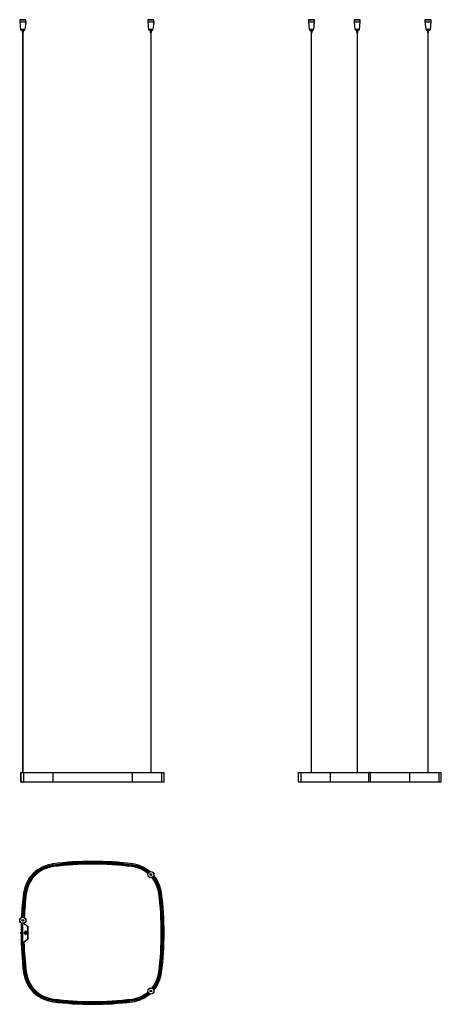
# Model space of a CAD drawing. Header units: millimetres. Extents: x 545 to 1901, y 308 to 3479.
import ezdxf

# ---------------------------------------------------------------- set-up
doc = ezdxf.new("R2010")
doc.units = ezdxf.units.MM
doc.header["$LTSCALE"] = 20

msp = doc.modelspace()

# ---------------------------------------------------------------- linework, layer by layer
at = {"color": 7, "linetype": 'Continuous', "lineweight": 25}
for p, q in [((544.9, 3478.8), (544.6, 3478.5)), ((544.6, 3478.5), (544.6, 3472.3)), ((554.6, 3478.5), (544.6, 3478.5)), ((544.6, 3472.3), (547.1, 3447.1)), ((544.6, 3472.3), (564.5, 3472.3)), ((544.9, 3478.8), (554.6, 3478.8)), ((554.6, 3478.8), (564.3, 3478.8)), ((564.6, 3478.5), (554.6, 3478.5)), ((562.1, 3447.1), (563.8, 3464.8)), ((564.4, 3472), (563.9, 3466.3)), ((564.6, 3478.5), (564.3, 3478.8)), ((564.4, 3472), (564.5, 3472.3)), ((564.6, 3474.3), (564.6, 3478.5)), ((957, 3478.8), (956.7, 3478.5)), ((956.7, 3478.5), (956.7, 3472.3)), ((966.7, 3478.5), (956.7, 3478.5)), ((956.7, 3472.3), (959.1, 3447.1)), ((956.7, 3472.3), (976.5, 3472.3)), ((957, 3478.8), (966.7, 3478.8)), ((966.7, 3478.8), (976.4, 3478.8)), ((976.6, 3478.5), (966.7, 3478.5)), ((974.2, 3447.1), (975.9, 3464.8)), ((976.5, 3472), (975.9, 3466.3)), ((976.6, 3478.5), (976.4, 3478.8)), ((976.5, 3472), (976.5, 3472.3)), ((976.6, 3474.3), (976.6, 3478.5)), ((1473.8, 3478.8), (1473.5, 3478.5)), ((1473.5, 3478.5), (1473.5, 3472.3)), ((1493.5, 3478.5), (1473.5, 3478.5)), ((1473.5, 3472.3), (1475.9, 3447.1)), ((1473.5, 3472.3), (1493.5, 3472.3)), ((1473.8, 3478.8), (1493.2, 3478.8)), ((1491, 3447.1), (1493.5, 3472.3)), ((1493.5, 3478.5), (1493.2, 3478.8)), ((1493.5, 3472.3), (1493.5, 3478.5)), ((1621.1, 3478.8), (1620.8, 3478.5)), ((1620.8, 3478.5), (1620.8, 3472.3)), ((1640.8, 3478.5), (1620.8, 3478.5)), ((1620.8, 3472.3), (1623.2, 3447.1)), ((1620.8, 3472.3), (1640.8, 3472.3)), ((1621.1, 3478.8), (1640.5, 3478.8)), ((1638.3, 3447.1), (1640.8, 3472.3)), ((1640.8, 3478.5), (1640.5, 3478.8)), ((1640.8, 3472.3), (1640.8, 3478.5)), ((1849, 3478.8), (1848.7, 3478.5)), ((1848.7, 3478.5), (1848.7, 3472.3)), ((1868.7, 3478.5), (1848.7, 3478.5)), ((1848.7, 3472.3), (1851.1, 3447.1)), ((1848.7, 3472.3), (1868.7, 3472.3)), ((1849, 3478.8), (1868.4, 3478.8)), ((1866.2, 3447.1), (1868.7, 3472.3)), ((1868.7, 3478.5), (1868.4, 3478.8)), ((1868.7, 3472.3), (1868.7, 3478.5)), ((547.1, 3447.1), (547.4, 3446.8)), ((547.1, 3447.1), (562.1, 3447.1)), ((554.6, 3446.8), (547.4, 3446.8)), ((548.6, 3446.8), (548.6, 3444.8)), ((548.6, 3444.8), (554.6, 3444.8)), ((552.6, 3444.8), (552.6, 3437.8)), ((552.6, 3437.8), (554.6, 3437.8)), ((554, 3437.8), (554, 1053.9)), ((561.8, 3446.8), (554.6, 3446.8)), ((554.6, 3444.8), (560.6, 3444.8)), ((554.6, 3437.8), (556.5, 3437.8)), ((555.2, 1053.9), (555.2, 3437.8)), ((556.5, 3437.8), (556.5, 3444.8)), ((560.6, 3444.8), (560.6, 3446.8)), ((561.8, 3446.8), (562.1, 3447.1)), ((959.1, 3447.1), (959.5, 3446.8)), ((959.1, 3447.1), (974.2, 3447.1)), ((966.7, 3446.8), (959.5, 3446.8)), ((960.7, 3446.8), (960.7, 3444.8)), ((960.7, 3444.8), (966.7, 3444.8)), ((964.7, 3444.8), (964.7, 3437.8)), ((964.7, 3437.8), (966.7, 3437.8)), ((966.1, 3437.8), (966.1, 1053.9)), ((973.9, 3446.8), (966.7, 3446.8)), ((966.7, 3444.8), (972.7, 3444.8)), ((966.7, 3437.8), (968.6, 3437.8)), ((967.3, 1053.9), (967.3, 3437.8)), ((968.6, 3437.8), (968.6, 3444.8)), ((972.7, 3444.8), (972.7, 3446.8)), ((973.9, 3446.8), (974.2, 3447.1)), ((1475.9, 3447.1), (1476.3, 3446.8)), ((1475.9, 3447.1), (1491, 3447.1)), ((1490.7, 3446.8), (1476.3, 3446.8)), ((1477.5, 3446.8), (1477.5, 3444.8)), ((1477.5, 3444.8), (1489.5, 3444.8)), ((1481.5, 3444.8), (1481.5, 3437.8)), ((1481.5, 3437.8), (1485.4, 3437.8)), ((1482.9, 3437.8), (1482.9, 1053.9)), ((1484.1, 1053.9), (1484.1, 3437.8)), ((1485.4, 3437.8), (1485.4, 3444.8)), ((1489.5, 3444.8), (1489.5, 3446.8)), ((1490.7, 3446.8), (1491, 3447.1)), ((1623.2, 3447.1), (1623.6, 3446.8)), ((1623.2, 3447.1), (1638.3, 3447.1)), ((1638, 3446.8), (1623.6, 3446.8)), ((1624.8, 3446.8), (1624.8, 3444.8)), ((1624.8, 3444.8), (1636.8, 3444.8)), ((1628.8, 3444.8), (1628.8, 3437.8)), ((1628.8, 3437.8), (1632.7, 3437.8)), ((1630.2, 3437.8), (1630.2, 1053.9)), ((1631.4, 1053.9), (1631.4, 3437.8)), ((1632.7, 3437.8), (1632.7, 3444.8)), ((1636.8, 3444.8), (1636.8, 3446.8)), ((1638, 3446.8), (1638.3, 3447.1)), ((1851.1, 3447.1), (1851.5, 3446.8)), ((1851.1, 3447.1), (1866.2, 3447.1)), ((1865.9, 3446.8), (1851.5, 3446.8)), ((1852.7, 3446.8), (1852.7, 3444.8)), ((1852.7, 3444.8), (1864.7, 3444.8)), ((1856.7, 3444.8), (1856.7, 3437.8)), ((1856.7, 3437.8), (1860.6, 3437.8)), ((1858.1, 3437.8), (1858.1, 1053.9)), ((1859.3, 1053.9), (1859.3, 3437.8)), ((1860.6, 3437.8), (1860.6, 3444.8)), ((1864.7, 3444.8), (1864.7, 3446.8)), ((1865.9, 3446.8), (1866.2, 3447.1)), ((548.8, 1053.8), (548.4, 1053.8)), ((548.4, 1024), (548.4, 1053.8)), ((548.8, 1024), (548.8, 1053.8)), ((548.8, 1053.7), (556.9, 1053.7)), ((549, 1054.4), (549, 1054)), ((549, 1054.4), (552.8, 1054.4)), ((549, 1054), (552.8, 1054)), ((549, 1053.9), (557.1, 1053.9)), ((552.8, 1054), (552.8, 1054.4)), ((556.9, 1053.7), (651.3, 1053.7)), ((556.9, 1053.7), (556.9, 1024.1)), ((557.1, 1053.9), (651.3, 1053.9)), ((651.3, 1053.9), (906.8, 1053.9)), ((651.3, 1053.7), (906.8, 1053.7)), ((651.3, 1053.7), (651.3, 1024.1)), ((906.8, 1053.9), (1001, 1053.9)), ((906.8, 1053.7), (906.8, 1024.1)), ((906.8, 1053.7), (1001.2, 1053.7)), ((1001, 1053.9), (1009.1, 1053.9)), ((1001.2, 1053.7), (1001.2, 1024.1)), ((1001.2, 1053.7), (1009.3, 1053.7)), ((1009.3, 1024.1), (1009.3, 1053.7)), ((1440.8, 1053.7), (1440.8, 1024.1)), ((1440.8, 1053.7), (1448.9, 1053.7)), ((1441, 1053.9), (1449.1, 1053.9)), ((1448.9, 1053.7), (1448.9, 1024.1)), ((1448.9, 1053.7), (1543.3, 1053.7)), ((1449.1, 1053.9), (1543.3, 1053.9)), ((1543.3, 1053.9), (1668.6, 1053.9)), ((1543.3, 1053.7), (1543.3, 1024.1)), ((1543.3, 1053.7), (1668.6, 1053.7)), ((1673.6, 1054.4), (1668.6, 1054.4)), ((1668.6, 1053.8), (1668.6, 1054.4)), ((1673.6, 1053.8), (1668.6, 1053.8)), ((1668.6, 1024), (1668.6, 1053.8)), ((1673.6, 1053.8), (1673.6, 1054.4)), ((1673.6, 1053.9), (1798.8, 1053.9)), ((1673.6, 1024), (1673.6, 1053.8)), ((1673.6, 1053.7), (1798.9, 1053.7)), ((1798.8, 1053.9), (1893.1, 1053.9)), ((1798.9, 1053.7), (1798.9, 1024.1)), ((1798.9, 1053.7), (1893.3, 1053.7)), ((1893.1, 1053.9), (1901.1, 1053.9)), ((1893.3, 1053.7), (1893.3, 1024.1)), ((1893.3, 1053.7), (1901.3, 1053.7)), ((1901.3, 1024.1), (1901.3, 1053.7)), ((548.4, 1024), (548.8, 1024)), ((548.8, 1024.1), (556.9, 1024.1)), ((549, 1023.9), (557.1, 1023.9)), ((549, 1023.8), (549, 1023.4)), ((552.8, 1023.8), (549, 1023.8)), ((552.8, 1023.4), (549, 1023.4)), ((552.8, 1023.4), (552.8, 1023.8)), ((556.9, 1024.1), (651.3, 1024.1)), ((557.1, 1023.9), (651.3, 1023.9)), ((651.3, 1024.1), (906.8, 1024.1)), ((651.3, 1023.9), (906.8, 1023.9)), ((906.8, 1024.1), (1001.2, 1024.1)), ((906.8, 1023.9), (1001, 1023.9)), ((1001, 1023.9), (1009.1, 1023.9)), ((1001.2, 1024.1), (1009.3, 1024.1)), ((1440.8, 1024.1), (1448.9, 1024.1)), ((1441, 1023.9), (1449.1, 1023.9)), ((1448.9, 1024.1), (1543.3, 1024.1)), ((1449.1, 1023.9), (1543.3, 1023.9)), ((1543.3, 1024.1), (1668.6, 1024.1)), ((1543.3, 1023.9), (1668.6, 1023.9)), ((1673.6, 1024), (1668.6, 1024)), ((1668.6, 1023.4), (1668.6, 1024)), ((1673.6, 1023.4), (1668.6, 1023.4)), ((1673.6, 1024.1), (1798.9, 1024.1)), ((1673.6, 1023.4), (1673.6, 1024)), ((1673.6, 1023.9), (1798.8, 1023.9)), ((1798.8, 1023.9), (1893.1, 1023.9)), ((1798.9, 1024.1), (1893.3, 1024.1)), ((1893.1, 1023.9), (1901.1, 1023.9)), ((1893.3, 1024.1), (1901.3, 1024.1)), ((651.3, 759.9), (651.3, 760.1)), ((651.7, 756.3), (651.3, 759.9)), ((651.8, 756.1), (651.7, 756.3)), ((651.8, 755.9), (651.8, 756.1)), ((652.1, 753.1), (651.8, 755.9)), ((652.2, 752.4), (652.1, 753.1)), ((652.4, 751.5), (652.3, 752.4)), ((652.3, 752.4), (652.3, 752.4)), ((652.4, 751.2), (652.4, 751.5)), ((652.4, 751.1), (652.4, 751.2)), ((905.7, 751.5), (905.8, 752.4)), ((905.7, 751.2), (905.7, 751.5)), ((905.7, 751.1), (905.7, 751.2)), ((905.8, 752.4), (905.8, 752.4)), ((905.9, 752.4), (906, 753.1)), ((906, 753.1), (906.3, 755.9)), ((906.3, 756.1), (906.4, 756.3)), ((906.3, 755.9), (906.3, 756.1)), ((906.4, 756.3), (906.8, 759.9)), ((906.8, 759.9), (906.8, 760.1)), ((557.1, 665.6), (556.9, 665.6)), ((560.6, 665.2), (557.1, 665.6)), ((560.8, 665.1), (560.6, 665.2)), ((561, 665.1), (560.8, 665.1)), ((563.8, 664.8), (561, 665.1)), ((564.5, 664.7), (563.8, 664.8)), ((565.4, 664.5), (564.5, 664.7)), ((564.5, 664.7), (564.5, 664.7)), ((565.7, 664.5), (565.4, 664.5)), ((565.8, 664.5), (565.7, 664.5)), ((992.3, 664.5), (992.4, 664.5)), ((992.4, 664.5), (992.7, 664.5)), ((992.7, 664.5), (993.6, 664.7)), ((993.6, 664.7), (994.3, 664.8)), ((993.6, 664.7), (993.6, 664.7)), ((994.3, 664.8), (997.1, 665.1)), ((997.1, 665.1), (997.3, 665.1)), ((997.3, 665.1), (997.5, 665.2)), ((997.5, 665.2), (1001, 665.6)), ((1001, 665.6), (1001.2, 665.6)), ((548.4, 535.4), (548.4, 540.4)), ((548.4, 540.4), (549, 540.4)), ((549, 535.4), (549, 540.4)), ((549, 540.4), (552.8, 540.4)), ((552.8, 535.4), (552.8, 540.4)), ((552.8, 540.4), (553.4, 540.4)), ((553.4, 535.4), (553.4, 540.4)), ((557.9, 568), (554.1, 568)), ((556.2, 568.3), (556.2, 568)), ((556.9, 568.4), (556.9, 568)), ((557, 568.5), (557, 568)), ((557.8, 568.7), (557.8, 568)), ((570.8, 557.1), (557.9, 568)), ((558.2, 568.8), (558.1, 567.8)), ((558.3, 568.9), (558.2, 567.7)), ((559.9, 566.3), (560, 566.4)), ((560, 566.4), (571.5, 557.1)), ((561.9, 540), (561.9, 539.8)), ((562.2, 539.6), (562.2, 539.5)), ((564.6, 540.6), (563.1, 540.6)), ((563.7, 543.4), (563.5, 542.8)), ((564.9, 542.8), (564.6, 543.4)), ((565.4, 539.9), (565.6, 540)), ((565.4, 539.8), (565.4, 539.9)), ((565.4, 539.1), (565.4, 539.2)), ((570.8, 518.6), (570.8, 557.1)), ((571.2, 556.9), (571.5, 557.1)), ((571.6, 557), (571.3, 556.8)), ((571.8, 556.5), (571.9, 556.2)), ((572, 519.8), (572, 556)), ((548.4, 535.4), (549, 535.4)), ((549, 535.4), (552.8, 535.4)), ((552.8, 535.4), (553.4, 535.4)), ((554.1, 507.7), (557.9, 507.7)), ((557.9, 507.7), (570.8, 518.6)), ((559.9, 509.5), (560, 509.3)), ((571.5, 518.6), (560, 509.3)), ((561.2, 536.9), (566.5, 536.9)), ((561.9, 537), (562, 536.9)), ((562.2, 538.9), (562.2, 538.8)), ((562.2, 538.2), (562.2, 538.1)), ((562.2, 537.5), (562.2, 537.4)), ((563.5, 532.9), (563.7, 532.3)), ((564.6, 532.3), (564.9, 533)), ((565.4, 538.4), (565.4, 538.5)), ((565.4, 537.7), (565.4, 537.8)), ((565.4, 537), (565.4, 537.1)), ((571.2, 518.9), (571.5, 518.6)), ((571.6, 518.7), (571.3, 518.9)), ((571.6, 518.7), (571.9, 519.1)), ((571.9, 519.5), (571.8, 519.2)), ((557.1, 410.1), (556.9, 410.1)), ((560.6, 410.6), (557.1, 410.1)), ((560.8, 410.6), (560.6, 410.6)), ((561, 410.6), (560.8, 410.6)), ((563.8, 411), (561, 410.6)), ((564.5, 411), (563.8, 411)), ((565.4, 411.2), (564.5, 411.1)), ((564.5, 411.1), (564.5, 411.1)), ((565.7, 411.2), (565.4, 411.2)), ((565.8, 411.2), (565.7, 411.2)), ((992.3, 411.2), (992.4, 411.2)), ((992.4, 411.2), (992.7, 411.2)), ((992.7, 411.2), (993.6, 411.1)), ((993.6, 411.1), (993.6, 411.1)), ((993.6, 411), (994.3, 411)), ((994.3, 411), (997.1, 410.6)), ((997.1, 410.6), (997.3, 410.6)), ((997.3, 410.6), (997.5, 410.6)), ((997.5, 410.6), (1001, 410.1)), ((1001, 410.1), (1001.2, 410.1)), ((651.7, 319.4), (651.3, 315.9)), ((651.8, 319.6), (651.7, 319.4)), ((652.1, 322.6), (651.8, 319.8)), ((651.8, 319.8), (651.8, 319.6)), ((652.2, 323.3), (652.1, 322.6)), ((652.4, 324.2), (652.3, 323.3)), ((652.3, 323.3), (652.3, 323.3)), ((652.4, 324.6), (652.4, 324.5)), ((652.4, 324.5), (652.4, 324.2)), ((905.7, 324.6), (905.7, 324.5)), ((905.7, 324.5), (905.7, 324.2)), ((905.7, 324.2), (905.8, 323.3)), ((905.8, 323.3), (905.8, 323.3)), ((905.9, 323.3), (906, 322.6)), ((906, 322.6), (906.3, 319.8)), ((906.3, 319.8), (906.3, 319.6)), ((906.3, 319.6), (906.4, 319.4)), ((906.4, 319.4), (906.8, 315.9)), ((651.3, 315.9), (651.3, 315.7)), ((906.8, 315.9), (906.8, 315.7))]:
    msp.add_line(p, q, dxfattribs=at)
at = {"color": 7, "linetype": 'Continuous', "lineweight": 25, "flags": 128}
for points in [[(549.3, 569.7), (548.9, 554.3), (548.8, 540.4)], [(549.5, 569.6), (549.1, 554.3), (549, 540.4)], [(553, 568.3), (552.7, 554.3), (552.6, 540.4)], [(553.2, 568.3), (552.9, 554.2), (552.8, 540.4)], [(565.8, 539.6), (565.8, 539.6), (565.7, 539.6), (565.4, 539.5), (564.9, 539.5), (564.2, 539.4), (563.5, 539.4), (562.9, 539.4), (562.3, 539.3), (562, 539.3), (561.9, 539.3), (561.9, 539.3)], [(571.9, 556.6), (571.9, 556.6), (571.6, 557)], [(565.8, 538.9), (565.8, 538.9), (565.7, 538.9), (565.3, 538.8), (564.8, 538.8), (564.1, 538.7), (563.5, 538.7), (562.8, 538.7), (562.3, 538.6), (562, 538.6), (561.9, 538.6), (561.9, 538.6)]]:
    msp.add_lwpolyline(points, dxfattribs=at)
at = {"color": 7, "linetype": 'Continuous', "lineweight": 25}
for centre, radius in [((966.7, 725.5), 10), ((966.7, 725.5), 9.7), ((966.7, 725.5), 2.8), ((966.7, 725.5), 2.5), ((966.7, 725.5), 1.9), ((966.7, 725.5), 1.4), ((966.7, 725.5), 1), ((966.7, 725.5), 0.6), ((554.6, 578.2), 10), ((554.6, 578.2), 9.7), ((554.6, 578.2), 2.8), ((554.6, 578.2), 2.5), ((554.6, 578.2), 1.9), ((554.6, 578.2), 1.4), ((554.6, 578.2), 1), ((554.6, 578.2), 0.6), ((563.8, 537.9), 5), ((563.8, 537.9), 4.5), ((563.8, 537.9), 2.8), ((966.7, 350.3), 10), ((966.7, 350.3), 9.7), ((966.7, 350.3), 2.8), ((966.7, 350.3), 2.5), ((966.7, 350.3), 1.9), ((966.7, 350.3), 1.4), ((966.7, 350.3), 1), ((966.7, 350.3), 0.6)]:
    msp.add_circle(centre, radius, dxfattribs=at)
for centre, radius, start, end in [((549, 1053.8), 0.6, 90, 180), ((549, 1053.8), 0.2, 90, 180), ((549, 1053.7), 0.2, 90, 180), ((552.8, 1053.8), 0.6, 9.5941, 90), ((552.8, 1053.8), 0.2, 30, 90), ((557.1, 1053.7), 0.199, 90.2298, 180.2279), ((651.7, 1053.7), 0.419, 158.9035, 186.7454), ((906.4, 1053.7), 0.419, 353.2546, 21.0965), ((1001, 1053.7), 0.199, 359.7721, 89.7702), ((1009.1, 1053.7), 0.2, 0, 90), ((1441, 1053.7), 0.2, 90, 180), ((1449.1, 1053.7), 0.199, 90.2298, 180.2279), ((1543.7, 1053.7), 0.419, 158.9035, 186.7454), ((1798.4, 1053.7), 0.419, 353.2546, 21.0965), ((1893.1, 1053.7), 0.199, 359.7721, 89.7702), ((1901.1, 1053.7), 0.2, 0, 90), ((549, 1024), 0.6, 180, 270), ((549, 1024.1), 0.2, 180, 270), ((549, 1024), 0.2, 180, 270), ((552.8, 1024), 0.2, 270, 330), ((552.8, 1024), 0.6, 270, 350.4059), ((557.1, 1024.1), 0.199, 179.7721, 269.7702), ((651.7, 1024), 0.419, 173.2546, 201.0965), ((906.4, 1024), 0.419, 338.9035, 6.7454), ((1001, 1024.1), 0.199, 270.2298, 0.2279), ((1009.1, 1024.1), 0.2, 270, 0), ((1441, 1024.1), 0.2, 180, 270), ((1449.1, 1024.1), 0.199, 179.7721, 269.7702), ((1543.7, 1024), 0.419, 173.2546, 201.0965), ((1798.4, 1024), 0.419, 338.9035, 6.7454), ((1893.1, 1024.1), 0.199, 270.2298, 0.2279), ((1901.1, 1024.1), 0.2, 270, 0), ((779, -246.9), 1015, 82.7675, 97.2325), ((779, -246.9), 1014.8, 82.7675, 97.2325), ((779, -246.9), 1011.2, 82.7675, 97.2325), ((779, -246.9), 1011, 82.7675, 97.2325), ((779, -246.9), 1010.8, 82.7675, 97.2325), ((779, -246.9), 1008, 82.7675, 97.2325), ((665, 651.9), 109, 97.2325, 172.7675), ((665, 651.9), 108.8, 97.2325, 172.7675), ((665, 651.9), 105.2, 97.2325, 172.7675), ((665, 651.9), 105, 97.2325, 172.7675), ((665, 651.9), 104.8, 97.2325, 172.7675), ((665, 651.9), 102, 97.2325, 172.7675), ((665, 651.9), 101.3, 97.2313, 172.7687), ((665, 651.9), 101.3, 97.2325, 172.7675), ((665, 651.9), 100.4, 97.2313, 172.7687), ((665, 651.9), 100.1, 97.2313, 172.7687), ((665, 651.9), 100, 97.2313, 172.7687), ((779, -246.9), 1007.3, 82.7675, 97.2325), ((779, -246.9), 1007.3, 82.7687, 97.2313), ((779, -246.9), 1006.4, 82.7687, 97.2313), ((779, -246.9), 1006.1, 82.7687, 97.2313), ((779, -246.9), 1006, 82.7687, 97.2313), ((893.1, 651.9), 100.4, 50.2323, 82.7687), ((893.1, 651.9), 100.1, 50.1653, 82.7687), ((893.1, 651.9), 100, 50.1442, 82.7687), ((893.1, 651.9), 101.3, 50.3722, 82.7687), ((893.1, 651.9), 101.3, 50.3768, 82.7675), ((893.1, 651.9), 102, 50.4526, 82.7675), ((893.1, 651.9), 105, 50.4575, 82.7675), ((893.1, 651.9), 104.8, 50.4726, 82.7675), ((893.1, 651.9), 105.2, 50.4402, 82.7675), ((893.1, 651.9), 109, 49.6617, 82.7675), ((893.1, 651.9), 108.8, 49.7266, 82.7675), ((893.1, 651.9), 100, 7.2313, 39.8558), ((893.1, 651.9), 100.1, 7.2313, 39.8347), ((893.1, 651.9), 100.4, 7.2313, 39.7677), ((893.1, 651.9), 101.3, 7.2313, 39.6278), ((893.1, 651.9), 101.3, 7.2325, 39.6232), ((893.1, 651.9), 102, 7.2325, 39.5474), ((893.1, 651.9), 104.8, 7.2325, 39.5274), ((893.1, 651.9), 105, 7.2325, 39.5425), ((893.1, 651.9), 105.2, 7.2325, 39.5598), ((893.1, 651.9), 108.8, 7.2325, 40.2734), ((893.1, 651.9), 109, 7.2325, 40.3383), ((1563.8, 537.9), 1015, 172.7675, 177.2231), ((1563.8, 537.9), 1014.8, 172.7675, 177.2167), ((1563.8, 537.9), 1011.2, 172.7675, 177.1504), ((1563.8, 537.9), 1011, 172.7675, 177.149), ((1563.8, 537.9), 1010.8, 172.7675, 177.148), ((1563.8, 537.9), 1008, 172.7675, 177.1568), ((1563.8, 537.9), 1007.3, 172.7687, 177.1666), ((1563.8, 537.9), 1007.3, 172.7675, 177.1663), ((1563.8, 537.9), 1006.4, 172.7687, 177.1829), ((1563.8, 537.9), 1006.1, 172.7687, 177.1904), ((1563.8, 537.9), 1006, 172.7687, 177.1928), ((-5.7, 537.9), 1006, 352.7687, 7.2313), ((-5.7, 537.9), 1006.1, 352.7687, 7.2313), ((-5.7, 537.9), 1006.4, 352.7687, 7.2313), ((-5.7, 537.9), 1007.3, 352.7687, 7.2313), ((-5.7, 537.9), 1007.3, 352.7675, 7.2325), ((-5.7, 537.9), 1008, 352.7675, 7.2325), ((-5.7, 537.9), 1010.8, 352.7675, 7.2325), ((-5.7, 537.9), 1011, 352.7675, 7.2325), ((-5.7, 537.9), 1011.2, 352.7675, 7.2325), ((-5.7, 537.9), 1014.8, 352.7675, 7.2325), ((-5.7, 537.9), 1015, 352.7675, 7.2325), ((1563.8, 537.9), 1010.8, 178.2785, 179.8583), ((1147.8, 537.9), 594.5, 177.0963, 179.7591), ((564.1, 543.2), 0.5, 22.5, 157.5), ((570.5, 556), 1.5, 45.6937, 51), ((1563.8, 537.9), 1015, 180.1411, 187.2325), ((1563.8, 537.9), 1014.8, 180.1412, 187.2325), ((1563.8, 537.9), 1011.2, 180.1417, 187.2325), ((1563.8, 537.9), 1011, 180.1417, 187.2325), ((1563.8, 537.9), 1010.8, 180.1417, 187.2325), ((1147.8, 537.9), 594.5, 180.2409, 182.9037), ((1563.8, 537.9), 1008, 181.712, 187.2325), ((1563.8, 537.9), 1007.3, 181.7132, 187.2325), ((1563.8, 537.9), 1007.3, 181.7132, 187.2313), ((1563.8, 537.9), 1006.4, 181.7147, 187.2313), ((1563.8, 537.9), 1006.1, 181.7045, 187.2313), ((1563.8, 537.9), 1006, 181.7001, 187.2313), ((564.1, 532.5), 0.5, 202.5, 337.5), ((570.5, 519.8), 1.5, 309, 314.3063), ((665, 423.8), 109, 187.2325, 262.7675), ((665, 423.8), 108.8, 187.2325, 262.7675), ((665, 423.8), 105.2, 187.2325, 262.7675), ((665, 423.8), 105, 187.2325, 262.7675), ((665, 423.8), 104.8, 187.2325, 262.7675), ((665, 423.8), 102, 187.2325, 262.7675), ((665, 423.8), 101.3, 187.2313, 262.7687), ((665, 423.8), 101.3, 187.2325, 262.7675), ((665, 423.8), 100.4, 187.2313, 262.7687), ((665, 423.8), 100.1, 187.2313, 262.7687), ((665, 423.8), 100, 187.2313, 262.7687), ((893.1, 423.8), 100, 320.1442, 352.7687), ((893.1, 423.8), 100.1, 320.1653, 352.7687), ((893.1, 423.8), 100.4, 320.2323, 352.7687), ((893.1, 423.8), 101.3, 320.3722, 352.7687), ((893.1, 423.8), 101.3, 320.3768, 352.7675), ((893.1, 423.8), 102, 320.4526, 352.7675), ((893.1, 423.8), 104.8, 320.4726, 352.7675), ((893.1, 423.8), 105, 320.4575, 352.7675), ((893.1, 423.8), 105.2, 320.4402, 352.7675), ((893.1, 423.8), 108.8, 319.7266, 352.7675), ((893.1, 423.8), 109, 319.6617, 352.7675), ((779, 1322.6), 1011.2, 262.7675, 277.2325), ((779, 1322.6), 1010.8, 262.7675, 277.2325), ((779, 1322.6), 1011, 262.7675, 277.2325), ((779, 1322.6), 1008, 262.7675, 277.2325), ((779, 1322.6), 1007.3, 262.7675, 277.2325), ((779, 1322.6), 1007.3, 262.7687, 277.2313), ((779, 1322.6), 1006, 262.7687, 277.2313), ((779, 1322.6), 1006.1, 262.7687, 277.2313), ((779, 1322.6), 1006.4, 262.7687, 277.2313), ((893.1, 423.8), 100, 277.2313, 309.8558), ((893.1, 423.8), 100.1, 277.2313, 309.8347), ((893.1, 423.8), 100.4, 277.2313, 309.7677), ((893.1, 423.8), 101.3, 277.2313, 309.6278), ((893.1, 423.8), 101.3, 277.2325, 309.6232), ((893.1, 423.8), 102, 277.2325, 309.5474), ((893.1, 423.8), 104.8, 277.2325, 309.5274), ((893.1, 423.8), 105, 277.2325, 309.5425), ((893.1, 423.8), 105.2, 277.2325, 309.5598), ((893.1, 423.8), 108.8, 277.2325, 310.2734), ((893.1, 423.8), 109, 277.2325, 310.3383), ((779, 1322.6), 1014.8, 262.7675, 277.2325), ((779, 1322.6), 1015, 262.7675, 277.2325)]:
    msp.add_arc(centre, radius, start, end, dxfattribs=at)
for points, knots in [([(563.8, 3464.8), (563.8, 3464.8), (563.8, 3464.9), (563.8, 3465.1), (563.8, 3465.5), (563.8, 3465.9), (563.9, 3466.2), (563.9, 3466.3)], [0, 0, 0, 0, 0.214404, 0.428796, 0.643427, 0.857261, 1, 1, 1, 1]), ([(564.5, 3472.3), (564.5, 3472.6), (564.5, 3473.2), (564.5, 3473.8), (564.6, 3474.1), (564.6, 3474.3), (564.6, 3474.3), (564.6, 3474.3)], [0, 0, 0, 0, 0.373668, 0.616602, 0.788801, 0.921978, 1, 1, 1, 1]), ([(975.9, 3464.8), (975.9, 3464.8), (975.9, 3464.9), (975.9, 3465.1), (975.9, 3465.5), (975.9, 3465.9), (975.9, 3466.2), (975.9, 3466.3)], [0, 0, 0, 0, 0.214404, 0.428796, 0.643427, 0.857261, 1, 1, 1, 1]), ([(976.5, 3472.3), (976.5, 3472.6), (976.6, 3473.2), (976.6, 3473.8), (976.6, 3474.1), (976.6, 3474.3), (976.6, 3474.3), (976.6, 3474.3)], [0, 0, 0, 0, 0.373668, 0.616602, 0.788801, 0.921978, 1, 1, 1, 1]), ([(565.3, 540.2), (565.2, 540.2), (564.9, 540.2), (564.3, 540.2), (563.6, 540.1), (562.9, 540.1), (562.3, 540), (562, 540), (561.9, 540), (561.9, 540)], [0, 0, 0, 0, 0.120569, 0.270159, 0.414993, 0.560284, 0.709871, 0.854595, 1, 1, 1, 1]), ([(565.5, 540.1), (565.5, 540.1), (565.4, 540), (565, 540), (564.4, 540), (563.8, 539.9), (563.1, 539.9), (562.6, 539.9), (562.1, 539.8), (561.9, 539.8), (561.9, 539.8), (561.9, 539.8)], [0, 0, 0, 0, 0.013747, 0.136873, 0.264832, 0.390778, 0.513293, 0.640939, 0.767622, 0.889845, 1, 1, 1, 1]), ([(561.9, 539.8), (561.9, 539.7), (562.1, 539.7), (562.2, 539.6), (562.2, 539.6)], [0, 0, 0, 0, 0.5114208, 1, 1, 1, 1]), ([(562.3, 539.5), (562.2, 539.4), (562.1, 539.4), (561.9, 539.3), (561.9, 539.3)], [0, 0, 0, 0, 0.4997861, 1, 1, 1, 1]), ([(565.8, 539.4), (565.8, 539.4), (565.7, 539.4), (565.5, 539.4), (565, 539.3), (564.4, 539.3), (563.8, 539.2), (563.1, 539.2), (562.6, 539.2), (562.1, 539.1), (561.9, 539.1), (561.9, 539.1), (561.9, 539.1)], [0, 0, 0, 0, 0.021012, 0.131187, 0.239653, 0.352378, 0.463328, 0.571256, 0.683704, 0.795304, 0.902975, 1, 1, 1, 1]), ([(561.9, 539.3), (561.9, 539.2), (561.9, 539.2), (561.9, 539.1), (561.9, 539.1)], [0, 0, 0, 0, 0.4993945, 1, 1, 1, 1]), ([(564.8, 540.4), (564.8, 540.4), (564.7, 540.4), (564.3, 540.4), (563.8, 540.3), (563.3, 540.3), (562.8, 540.3), (562.4, 540.2), (562.3, 540.2), (562.3, 540.2), (562.3, 540.2)], [0, 0, 0, 0, 0.015516, 0.174666, 0.33395, 0.49316, 0.65231, 0.811585, 0.970815, 1, 1, 1, 1]), ([(565.4, 539.9), (565.4, 539.9), (565.4, 539.9), (565.2, 539.8), (564.8, 539.8), (564.3, 539.8), (563.8, 539.7), (563.3, 539.7), (562.8, 539.7), (562.5, 539.6), (562.3, 539.6), (562.3, 539.6), (562.3, 539.6)], [0, 0, 0, 0, 0.017296, 0.131001, 0.242936, 0.359281, 0.473789, 0.585167, 0.701226, 0.816407, 0.927519, 1, 1, 1, 1]), ([(565.4, 539.8), (565.4, 539.8), (565.5, 539.8), (565.3, 539.8), (565.1, 539.7), (564.6, 539.7), (564.1, 539.7), (563.6, 539.6), (563, 539.6), (562.6, 539.6), (562.3, 539.5), (562.3, 539.5), (562.3, 539.5)], [0, 0, 0, 0, 0.019165, 0.13051, 0.241902, 0.353203, 0.464533, 0.575929, 0.68723, 0.798545, 0.909943, 1, 1, 1, 1]), ([(565.4, 539.2), (565.4, 539.2), (565.4, 539.2), (565.2, 539.1), (564.8, 539.1), (564.3, 539.1), (563.8, 539), (563.3, 539), (562.8, 539), (562.5, 538.9), (562.3, 538.9), (562.3, 538.9), (562.3, 538.8)], [0, 0, 0, 0, 0.016838, 0.126692, 0.234836, 0.34724, 0.45787, 0.565475, 0.677604, 0.788883, 0.896232, 1, 1, 1, 1]), ([(565.4, 539.1), (565.4, 539.1), (565.4, 539.1), (565.2, 539.1), (564.9, 539), (564.4, 539), (563.9, 538.9), (563.3, 538.9), (562.9, 538.9), (562.5, 538.8), (562.3, 538.8), (562.3, 538.8), (562.3, 538.8)], [0, 0, 0, 0, 0.066231, 0.17822, 0.290172, 0.402071, 0.514054, 0.626018, 0.737916, 0.84989, 0.961865, 1, 1, 1, 1]), ([(565.8, 539.6), (565.8, 539.7), (565.6, 539.7), (565.5, 539.8), (565.4, 539.8)], [0, 0, 0, 0, 0.520404, 1, 1, 1, 1]), ([(565.4, 539.2), (565.5, 539.2), (565.6, 539.3), (565.7, 539.4), (565.8, 539.4)], [0, 0, 0, 0, 0.500239, 1, 1, 1, 1]), ([(565.8, 538.9), (565.8, 539), (565.6, 539), (565.5, 539.1), (565.4, 539.1)], [0, 0, 0, 0, 0.5193589, 1, 1, 1, 1]), ([(565.8, 539.4), (565.8, 539.5), (565.8, 539.5), (565.8, 539.6), (565.8, 539.6)], [0, 0, 0, 0, 0.500605, 1, 1, 1, 1]), ([(570.8, 557.1), (570.9, 557.1), (571.1, 557), (571.3, 556.8), (571.6, 556.7), (571.7, 556.6), (571.8, 556.5)], [0, 0, 0, 0, 0.25, 0.5, 0.750001, 1, 1, 1, 1]), ([(572, 556), (572, 556), (572, 556), (572, 556.1), (572, 556.3), (572, 556.4), (571.9, 556.6), (571.9, 556.6)], [0, 0, 0, 0, 0.119615, 0.237459, 0.444122, 0.829693, 1, 1, 1, 1]), ([(561.9, 539.1), (561.9, 539), (562.1, 539), (562.2, 538.9), (562.2, 538.9)], [0, 0, 0, 0, 0.510962, 1, 1, 1, 1]), ([(562.3, 538.8), (562.2, 538.7), (562.1, 538.7), (561.9, 538.6), (561.9, 538.6)], [0, 0, 0, 0, 0.4998253, 1, 1, 1, 1]), ([(565.8, 538.7), (565.8, 538.7), (565.7, 538.7), (565.5, 538.7), (565, 538.6), (564.4, 538.6), (563.8, 538.5), (563.1, 538.5), (562.6, 538.5), (562.1, 538.4), (561.9, 538.4), (561.9, 538.4), (561.9, 538.4)], [0, 0, 0, 0, 0.021031, 0.131205, 0.239671, 0.352395, 0.463344, 0.571272, 0.68372, 0.795319, 0.902989, 1, 1, 1, 1]), ([(561.9, 538.6), (561.9, 538.5), (561.9, 538.5), (561.9, 538.4), (561.9, 538.4)], [0, 0, 0, 0, 0.4987906, 1, 1, 1, 1]), ([(561.9, 538.4), (561.9, 538.3), (562.1, 538.3), (562.2, 538.2), (562.2, 538.2)], [0, 0, 0, 0, 0.510507, 1, 1, 1, 1]), ([(565.8, 538.2), (565.8, 538.2), (565.9, 538.2), (565.7, 538.2), (565.3, 538.1), (564.8, 538.1), (564.1, 538), (563.4, 538), (562.8, 538), (562.2, 537.9), (561.9, 537.9), (561.9, 537.9), (561.9, 537.9)], [0, 0, 0, 0, 0.040755, 0.151164, 0.257194, 0.365913, 0.476298, 0.582286, 0.69107, 0.801432, 0.90738, 1, 1, 1, 1]), ([(562.3, 538.1), (562.2, 538.1), (562.1, 538), (561.9, 537.9), (561.9, 537.9)], [0, 0, 0, 0, 0.4997491, 1, 1, 1, 1]), ([(565.8, 538), (565.8, 538), (565.7, 538), (565.5, 538), (565, 537.9), (564.4, 537.9), (563.8, 537.8), (563.1, 537.8), (562.6, 537.8), (562.1, 537.7), (561.9, 537.7), (561.9, 537.7), (561.9, 537.7)], [0, 0, 0, 0, 0.021049, 0.131224, 0.239689, 0.352412, 0.463361, 0.571288, 0.683735, 0.795334, 0.903004, 1, 1, 1, 1]), ([(561.9, 537.9), (561.9, 537.8), (561.9, 537.8), (561.9, 537.7), (561.9, 537.7)], [0, 0, 0, 0, 0.49819, 1, 1, 1, 1]), ([(561.9, 537.7), (561.9, 537.6), (562.1, 537.6), (562.2, 537.5), (562.2, 537.5)], [0, 0, 0, 0, 0.510055, 1, 1, 1, 1]), ([(565.8, 537.5), (565.8, 537.5), (565.9, 537.5), (565.7, 537.5), (565.3, 537.4), (564.7, 537.4), (564.1, 537.3), (563.3, 537.3), (562.7, 537.3), (562.2, 537.2), (561.9, 537.2), (561.9, 537.2), (561.9, 537.2)], [0, 0, 0, 0, 0.048979, 0.159293, 0.265163, 0.37432, 0.484605, 0.590446, 0.699663, 0.809915, 0.91573, 1, 1, 1, 1]), ([(562.3, 537.4), (562.2, 537.4), (562.1, 537.3), (561.9, 537.2), (561.9, 537.2)], [0, 0, 0, 0, 0.499712, 1, 1, 1, 1]), ([(565.8, 537.3), (565.8, 537.3), (565.8, 537.3), (565.5, 537.3), (565, 537.2), (564.4, 537.2), (563.8, 537.1), (563.1, 537.1), (562.6, 537.1), (562.1, 537), (561.9, 537), (561.9, 537), (561.9, 537)], [0, 0, 0, 0, 0.0859014, 0.1887786, 0.2900598, 0.395317, 0.4989175, 0.5996962, 0.7046959, 0.8089032, 0.9094416, 1, 1, 1, 1]), ([(561.9, 537.2), (561.9, 537.1), (561.9, 537.1), (561.9, 537), (561.9, 537)], [0, 0, 0, 0, 0.497594, 1, 1, 1, 1]), ([(565.4, 538.5), (565.4, 538.5), (565.4, 538.5), (565.2, 538.4), (564.8, 538.4), (564.3, 538.4), (563.8, 538.3), (563.3, 538.3), (562.8, 538.3), (562.5, 538.2), (562.3, 538.2), (562.3, 538.2), (562.3, 538.1)], [0, 0, 0, 0, 0.016966, 0.12682, 0.234965, 0.34737, 0.457999, 0.565605, 0.677734, 0.789014, 0.896363, 1, 1, 1, 1]), ([(565.4, 538.4), (565.4, 538.4), (565.5, 538.4), (565.4, 538.4), (565.1, 538.3), (564.7, 538.3), (564.2, 538.3), (563.6, 538.2), (563.1, 538.2), (562.7, 538.2), (562.4, 538.1), (562.3, 538.1), (562.3, 538.1)], [0, 0, 0, 0, 0.00122, 0.113517, 0.225893, 0.338169, 0.450449, 0.562826, 0.675101, 0.787369, 0.899745, 1, 1, 1, 1]), ([(565.4, 537.8), (565.4, 537.8), (565.4, 537.8), (565.2, 537.7), (564.8, 537.7), (564.3, 537.7), (563.8, 537.6), (563.3, 537.6), (562.8, 537.6), (562.5, 537.5), (562.3, 537.5), (562.3, 537.5), (562.3, 537.4)], [0, 0, 0, 0, 0.017094, 0.126948, 0.235093, 0.347499, 0.458128, 0.565735, 0.677864, 0.789144, 0.896493, 1, 1, 1, 1]), ([(565.4, 537.7), (565.4, 537.7), (565.4, 537.7), (565.3, 537.7), (565, 537.6), (564.5, 537.6), (564, 537.6), (563.4, 537.5), (562.9, 537.5), (562.5, 537.4), (562.3, 537.4), (562.3, 537.4), (562.3, 537.4)], [0, 0, 0, 0, 0.048064, 0.160176, 0.272283, 0.384316, 0.496418, 0.608534, 0.720569, 0.832659, 0.944783, 1, 1, 1, 1]), ([(565.4, 537), (565.4, 537), (565.4, 537), (565.2, 537), (564.9, 536.9), (564.7, 536.9), (564.7, 536.9)], [0, 0, 0, 0, 0.28907, 0.629779, 0.970216, 1, 1, 1, 1]), ([(565.4, 538.5), (565.5, 538.5), (565.6, 538.6), (565.7, 538.7), (565.8, 538.7)], [0, 0, 0, 0, 0.500536, 1, 1, 1, 1]), ([(565.8, 538.2), (565.8, 538.3), (565.6, 538.3), (565.5, 538.4), (565.4, 538.4)], [0, 0, 0, 0, 0.514613, 1, 1, 1, 1]), ([(565.4, 537.8), (565.5, 537.8), (565.6, 537.9), (565.7, 538), (565.8, 538)], [0, 0, 0, 0, 0.5008302, 1, 1, 1, 1]), ([(565.8, 537.5), (565.8, 537.6), (565.6, 537.6), (565.5, 537.7), (565.4, 537.7)], [0, 0, 0, 0, 0.513362, 1, 1, 1, 1]), ([(565.4, 537.1), (565.5, 537.1), (565.6, 537.2), (565.7, 537.3), (565.8, 537.3)], [0, 0, 0, 0, 0.5011211, 1, 1, 1, 1]), ([(565.7, 536.9), (565.6, 536.9), (565.6, 537), (565.5, 537), (565.4, 537)], [0, 0, 0, 0, 0.125595, 1, 1, 1, 1]), ([(565.8, 538.7), (565.8, 538.8), (565.8, 538.8), (565.8, 538.9), (565.8, 538.9)], [0, 0, 0, 0, 0.501209, 1, 1, 1, 1]), ([(565.8, 538), (565.8, 538.1), (565.8, 538.1), (565.8, 538.2), (565.8, 538.2)], [0, 0, 0, 0, 0.50181, 1, 1, 1, 1]), ([(565.8, 537.3), (565.8, 537.4), (565.8, 537.4), (565.8, 537.5), (565.8, 537.5)], [0, 0, 0, 0, 0.502405, 1, 1, 1, 1]), ([(571.8, 519.2), (571.7, 519.2), (571.6, 519.1), (571.3, 518.9), (571.1, 518.8), (570.9, 518.7), (570.8, 518.6)], [0, 0, 0, 0, 0.249999, 0.5, 0.75, 1, 1, 1, 1]), ([(572, 519.8), (572, 519.7), (572, 519.6), (571.9, 519.6), (571.9, 519.5)], [0, 0, 0, 0, 0.500001, 1, 1, 1, 1]), ([(571.9, 519.1), (571.9, 519.2), (572, 519.3), (572, 519.5), (572, 519.6), (572, 519.7), (572, 519.7), (572, 519.8)], [0, 0, 0, 0, 0.253602, 0.601865, 0.783761, 0.912438, 1, 1, 1, 1])]:
    msp.add_open_spline(points, degree=3, knots=knots, dxfattribs=at)
msp.add_open_spline([(571.9, 556.2), (571.9, 556.2), (572, 556.1), (572, 556), (572, 556)], degree=3, dxfattribs=at)

doc.saveas('drawing.dxf')
